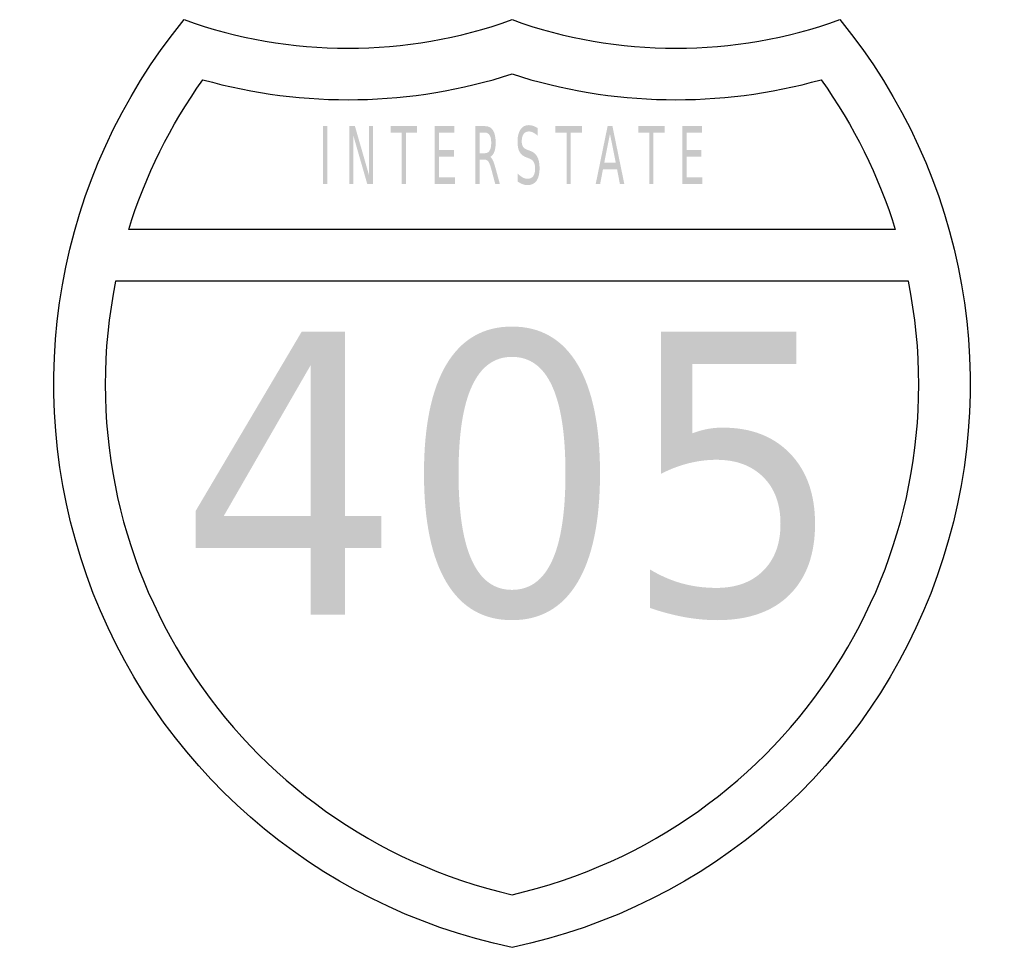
# Model space of a CAD drawing. Header units: inches. Extents: x -0.5 to 0.5, y -0.47 to 0.47.
import ezdxf

# ---------------------------------------------------------------- set-up
doc = ezdxf.new("R2010")
doc.units = ezdxf.units.IN
doc.header["$MEASUREMENT"] = 0

msp = doc.modelspace()

# ---------------------------------------------------------------- hatches: boundary and pattern name
for points in [[(-0.1919, 0.3632), (-0.1876, 0.3632), (-0.1876, 0.3043), (-0.1919, 0.3043), (-0.1919, 0.3632)], [(-0.1652, 0.3632), (-0.1595, 0.3632), (-0.1454, 0.3139), (-0.1454, 0.3632), (-0.1412, 0.3632), (-0.1412, 0.3043), (-0.147, 0.3043), (-0.1611, 0.3535), (-0.1611, 0.3043), (-0.1652, 0.3043), (-0.1652, 0.3632)], [(-0.1232, 0.3632), (-0.0964, 0.3632), (-0.0964, 0.3565), (-0.1076, 0.3565), (-0.1076, 0.3043), (-0.1119, 0.3043), (-0.1119, 0.3565), (-0.1232, 0.3565), (-0.1232, 0.3632)], [(-0.0784, 0.3632), (-0.0584, 0.3632), (-0.0584, 0.3565), (-0.0741, 0.3565), (-0.0741, 0.339), (-0.059, 0.339), (-0.059, 0.3323), (-0.0741, 0.3323), (-0.0741, 0.311), (-0.058, 0.311), (-0.058, 0.3043), (-0.0784, 0.3043), (-0.0784, 0.3632)], [(0.0441, 0.3632), (0.071, 0.3632), (0.071, 0.3565), (0.0597, 0.3565), (0.0597, 0.3043), (0.0554, 0.3043), (0.0554, 0.3565), (0.0441, 0.3565), (0.0441, 0.3632)], [(0.1282, 0.3632), (0.155, 0.3632), (0.155, 0.3565), (0.1437, 0.3565), (0.1437, 0.3043), (0.1394, 0.3043), (0.1394, 0.3565), (0.1282, 0.3565), (0.1282, 0.3632)], [(0.173, 0.3632), (0.193, 0.3632), (0.193, 0.3565), (0.1773, 0.3565), (0.1773, 0.339), (0.1924, 0.339), (0.1924, 0.3323), (0.1773, 0.3323), (0.1773, 0.311), (0.1934, 0.311), (0.1934, 0.3043), (0.173, 0.3043), (0.173, 0.3632)]]:
    msp.add_hatch(color=7).paths.add_polyline_path(points)
h = msp.add_hatch(color=7)
edge = h.paths.add_edge_path()
edge.add_spline(control_points=[(-0.022, 0.3319), (-0.0211, 0.3313), (-0.0202, 0.3301), (-0.0193, 0.3282), (-0.0185, 0.3263), (-0.0176, 0.3237), (-0.0167, 0.3204)], knot_values=[0, 0, 0, 0, 1, 1, 1, 2, 2, 2, 2], degree=3, periodic=0)
edge.add_line((-0.0167, 0.3204), (-0.0123, 0.3043))
edge.add_line((-0.0123, 0.3043), (-0.017, 0.3043))
edge.add_line((-0.017, 0.3043), (-0.021, 0.3194))
edge.add_spline(control_points=[(-0.021, 0.3194), (-0.0221, 0.3234), (-0.0231, 0.326), (-0.0241, 0.3273), (-0.025, 0.3286), (-0.0264, 0.3292), (-0.0281, 0.3292)], knot_values=[0, 0, 0, 0, 1, 1, 1, 2, 2, 2, 2], degree=3, periodic=0)
edge.add_line((-0.0281, 0.3292), (-0.0328, 0.3292))
edge.add_line((-0.0328, 0.3292), (-0.0328, 0.3043))
edge.add_line((-0.0328, 0.3043), (-0.0371, 0.3043))
edge.add_line((-0.0371, 0.3043), (-0.0371, 0.3632))
edge.add_line((-0.0371, 0.3632), (-0.0274, 0.3632))
edge.add_spline(control_points=[(-0.0274, 0.3632), (-0.0237, 0.3632), (-0.021, 0.3618), (-0.0193, 0.3589), (-0.0175, 0.3561), (-0.0166, 0.3519), (-0.0166, 0.3462), (-0.0166, 0.3425), (-0.017, 0.3394), (-0.018, 0.337), (-0.0189, 0.3346), (-0.0202, 0.3329), (-0.022, 0.3319)], knot_values=[0, 0, 0, 0, 1, 1, 1, 2, 2, 2, 3, 3, 3, 4, 4, 4, 4], degree=3, periodic=0)
edge = h.paths.add_edge_path(flags=0)
edge.add_line((-0.0328, 0.3566), (-0.0328, 0.3357))
edge.add_line((-0.0328, 0.3357), (-0.0274, 0.3357))
edge.add_spline(control_points=[(-0.0274, 0.3357), (-0.0253, 0.3357), (-0.0237, 0.3366), (-0.0227, 0.3384), (-0.0216, 0.3402), (-0.0211, 0.3428), (-0.0211, 0.3462), (-0.0211, 0.3497), (-0.0216, 0.3523), (-0.0227, 0.354), (-0.0237, 0.3557), (-0.0253, 0.3566), (-0.0274, 0.3566)], knot_values=[0, 0, 0, 0, 1, 1, 1, 2, 2, 2, 3, 3, 3, 4, 4, 4, 4], degree=3, periodic=0)
edge.add_line((-0.0274, 0.3566), (-0.0328, 0.3566))
h = msp.add_hatch(color=7)
edge = h.paths.add_edge_path()
edge.add_line((0.026, 0.3612), (0.026, 0.3535))
edge.add_spline(control_points=[(0.026, 0.3535), (0.0244, 0.3549), (0.0229, 0.356), (0.0214, 0.3567), (0.02, 0.3574), (0.0186, 0.3578), (0.0172, 0.3578), (0.0149, 0.3578), (0.0131, 0.3569), (0.0118, 0.3552), (0.0106, 0.3536), (0.0099, 0.3512), (0.0099, 0.3481), (0.0099, 0.3455), (0.0103, 0.3435), (0.0112, 0.3422), (0.012, 0.3409), (0.0136, 0.3398), (0.016, 0.339)], knot_values=[0, 0, 0, 0, 1, 1, 1, 2, 2, 2, 3, 3, 3, 4, 4, 4, 5, 5, 5, 6, 6, 6, 6], degree=3, periodic=0)
edge.add_line((0.016, 0.339), (0.0186, 0.338))
edge.add_spline(control_points=[(0.0186, 0.338), (0.0218, 0.3369), (0.0242, 0.3349), (0.0257, 0.332), (0.0272, 0.3292), (0.028, 0.3253), (0.028, 0.3206), (0.028, 0.3149), (0.0269, 0.3105), (0.0249, 0.3076), (0.0228, 0.3047), (0.0198, 0.3032), (0.0158, 0.3032), (0.0143, 0.3032), (0.0127, 0.3035), (0.011, 0.3041), (0.0093, 0.3048), (0.0075, 0.3057), (0.0057, 0.3069)], knot_values=[0, 0, 0, 0, 1, 1, 1, 2, 2, 2, 3, 3, 3, 4, 4, 4, 5, 5, 5, 6, 6, 6, 6], degree=3, periodic=0)
edge.add_line((0.0057, 0.3069), (0.0057, 0.3151))
edge.add_spline(control_points=[(0.0057, 0.3151), (0.0075, 0.3133), (0.0092, 0.312), (0.0109, 0.311), (0.0125, 0.3101), (0.0142, 0.3097), (0.0158, 0.3097), (0.0182, 0.3097), (0.0201, 0.3105), (0.0215, 0.3123), (0.0228, 0.3141), (0.0235, 0.3167), (0.0235, 0.32), (0.0235, 0.3229), (0.023, 0.3251), (0.022, 0.3268), (0.0211, 0.3284), (0.0195, 0.3296), (0.0173, 0.3304)], knot_values=[0, 0, 0, 0, 1, 1, 1, 2, 2, 2, 3, 3, 3, 4, 4, 4, 5, 5, 5, 6, 6, 6, 6], degree=3, periodic=0)
edge.add_line((0.0173, 0.3304), (0.0147, 0.3314))
edge.add_spline(control_points=[(0.0147, 0.3314), (0.0115, 0.3325), (0.0092, 0.3344), (0.0078, 0.3369), (0.0063, 0.3394), (0.0056, 0.3429), (0.0056, 0.3474), (0.0056, 0.3526), (0.0066, 0.3567), (0.0086, 0.3597), (0.0106, 0.3627), (0.0133, 0.3642), (0.0167, 0.3642), (0.0182, 0.3642), (0.0198, 0.364), (0.0213, 0.3635), (0.0229, 0.363), (0.0244, 0.3622), (0.026, 0.3612)], knot_values=[0, 0, 0, 0, 1, 1, 1, 2, 2, 2, 3, 3, 3, 4, 4, 4, 5, 5, 5, 6, 6, 6, 6], degree=3, periodic=0)
h = msp.add_hatch(color=7)
h.paths.add_polyline_path([(0.0971, 0.3632), (0.102, 0.3632), (0.1141, 0.3043), (0.1096, 0.3043), (0.1067, 0.3194), (0.0924, 0.3194), (0.0895, 0.3043), (0.085, 0.3043), (0.0971, 0.3632)])
h.paths.add_polyline_path([(0.0995, 0.3553), (0.0937, 0.326), (0.1054, 0.326), (0.0995, 0.3553)], flags=0)
h = msp.add_hatch(color=7)
h.paths.add_polyline_path([(-0.2136, 0.1543), (-0.1695, 0.1543), (-0.1695, -0.0331), (-0.1327, -0.0331), (-0.1327, -0.0655), (-0.1695, -0.0655), (-0.1695, -0.1333), (-0.2044, -0.1333), (-0.2044, -0.0655), (-0.3213, -0.0655), (-0.3213, -0.0279), (-0.2136, 0.1543)])
h.paths.add_polyline_path([(-0.2044, 0.1204), (-0.2928, -0.0331), (-0.2044, -0.0331), (-0.2044, 0.1204)], flags=0)
h = msp.add_hatch(color=7)
edge = h.paths.add_edge_path()
edge.add_spline(control_points=[(0, 0.1595), (0.029, 0.1595), (0.0512, 0.1467), (0.0665, 0.1212), (0.0817, 0.0958), (0.0894, 0.0587), (0.0894, 0.0102), (0.0894, -0.0382), (0.0817, -0.0752), (0.0665, -0.1006), (0.0512, -0.1261), (0.029, -0.1389), (0, -0.1389), (-0.029, -0.1389), (-0.0512, -0.1261), (-0.0665, -0.1006), (-0.0817, -0.0752), (-0.0894, -0.0382), (-0.0894, 0.0102), (-0.0894, 0.0587), (-0.0817, 0.0958), (-0.0665, 0.1212), (-0.0512, 0.1467), (-0.029, 0.1595), (0, 0.1595)], knot_values=[0, 0, 0, 0, 1, 1, 1, 2, 2, 2, 3, 3, 3, 4, 4, 4, 5, 5, 5, 6, 6, 6, 7, 7, 7, 8, 8, 8, 8], degree=3, periodic=0)
edge = h.paths.add_edge_path(flags=0)
edge.add_spline(control_points=[(0, 0.1287), (-0.018, 0.1287), (-0.0315, 0.1188), (-0.0406, 0.0991), (-0.0498, 0.0794), (-0.0543, 0.0498), (-0.0543, 0.0102), (-0.0543, -0.0292), (-0.0498, -0.0588), (-0.0406, -0.0785), (-0.0315, -0.0982), (-0.018, -0.1081), (0, -0.1081), (0.0181, -0.1081), (0.0317, -0.0982), (0.0407, -0.0785), (0.0498, -0.0588), (0.0543, -0.0292), (0.0543, 0.0102), (0.0543, 0.0498), (0.0498, 0.0794), (0.0407, 0.0991), (0.0317, 0.1188), (0.0181, 0.1287), (0, 0.1287)], knot_values=[0, 0, 0, 0, 1, 1, 1, 2, 2, 2, 3, 3, 3, 4, 4, 4, 5, 5, 5, 6, 6, 6, 7, 7, 7, 8, 8, 8, 8], degree=3, periodic=0)
h = msp.add_hatch(color=7)
edge = h.paths.add_edge_path()
edge.add_line((0.1512, 0.1543), (0.2887, 0.1543))
edge.add_line((0.2887, 0.1543), (0.2887, 0.1215))
edge.add_line((0.2887, 0.1215), (0.1832, 0.1215))
edge.add_line((0.1832, 0.1215), (0.1832, 0.051))
edge.add_spline(control_points=[(0.1832, 0.051), (0.1883, 0.053), (0.1934, 0.0544), (0.1985, 0.0554), (0.2036, 0.0563), (0.2087, 0.0568), (0.2138, 0.0568), (0.2427, 0.0568), (0.2656, 0.048), (0.2825, 0.0304), (0.2994, 0.0128), (0.3078, -0.011), (0.3078, -0.041), (0.3078, -0.072), (0.2991, -0.096), (0.2818, -0.1132), (0.2645, -0.1303), (0.24, -0.1389), (0.2084, -0.1389), (0.1975, -0.1389), (0.1864, -0.1378), (0.1752, -0.1358), (0.1639, -0.1337), (0.1523, -0.1307), (0.1402, -0.1265)], knot_values=[0, 0, 0, 0, 1, 1, 1, 2, 2, 2, 3, 3, 3, 4, 4, 4, 5, 5, 5, 6, 6, 6, 7, 7, 7, 8, 8, 8, 8], degree=3, periodic=0)
edge.add_line((0.1402, -0.1265), (0.1402, -0.0874))
edge.add_spline(control_points=[(0.1402, -0.0874), (0.1506, -0.0937), (0.1614, -0.0984), (0.1725, -0.1015), (0.1836, -0.1046), (0.1953, -0.1061), (0.2076, -0.1061), (0.2277, -0.1061), (0.2435, -0.1003), (0.2552, -0.0886), (0.2669, -0.0769), (0.2727, -0.0611), (0.2727, -0.041), (0.2727, -0.021), (0.2669, -0.0051), (0.2552, 0.0065), (0.2435, 0.0182), (0.2277, 0.0241), (0.2076, 0.0241), (0.1983, 0.0241), (0.1889, 0.0229), (0.1796, 0.0206), (0.1703, 0.0183), (0.1608, 0.0147), (0.1512, 0.0098)], knot_values=[0, 0, 0, 0, 1, 1, 1, 2, 2, 2, 3, 3, 3, 4, 4, 4, 5, 5, 5, 6, 6, 6, 7, 7, 7, 8, 8, 8, 8], degree=3, periodic=0)
edge.add_line((0.1512, 0.0098), (0.1512, 0.1543))

# ---------------------------------------------------------------- linework, layer by layer
at = {"color": 7}
for points in [[(0.3893, 0.2581), (-0.3893, 0.2581)], [(0.4026, 0.2058), (-0.4026, 0.2058)]]:
    msp.add_lwpolyline(points, dxfattribs=at)
for points in [[(0, -0.4714), (-0.2001, -0.4297), (-0.3639, -0.2865), (-0.4319, -0.0938), (-0.5, 0.099), (-0.4625, 0.3132), (-0.333, 0.4714)], [(0.333, 0.4714), (0.4625, 0.3132), (0.5, 0.099), (0.4319, -0.0938), (0.3639, -0.2865), (0.2001, -0.4297), (0, -0.4714)]]:
    msp.add_open_spline(points, degree=3, knots=[0, 0, 0, 0, 1, 1, 1, 2, 2, 2, 2], dxfattribs=at)
for points in [[(-0.333, 0.4714), (-0.2254, 0.4327), (-0.1076, 0.4327), (0, 0.4714)], [(0, 0.4714), (0.1076, 0.4327), (0.2254, 0.4327), (0.333, 0.4714)], [(-0.3893, 0.2581), (-0.3725, 0.3126), (-0.347, 0.364), (-0.3139, 0.4104)], [(-0.3139, 0.4104), (-0.211, 0.3814), (-0.1018, 0.3834), (0, 0.4162)], [(0, 0.4162), (0.1018, 0.3834), (0.211, 0.3814), (0.3139, 0.4104)], [(0.3139, 0.4104), (0.347, 0.364), (0.3725, 0.3126), (0.3893, 0.2581)], [(-0.4026, 0.2058), (-0.4594, -0.0768), (-0.2809, -0.3532), (0, -0.4179)], [(0, -0.4179), (0.2809, -0.3532), (0.4594, -0.0768), (0.4026, 0.2058)]]:
    msp.add_open_spline(points, degree=3, dxfattribs=at)

doc.saveas('drawing.dxf')
